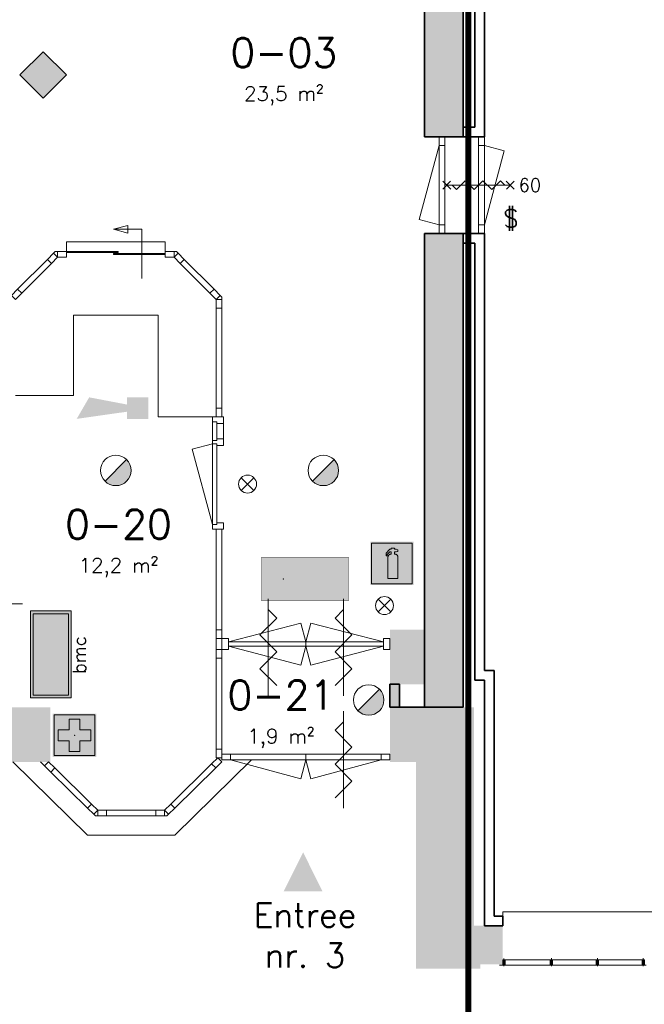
# Model space of a CAD drawing. Header units: millimetres. Extents: x -13022 to 1371524, y -38729 to 632593.
# Tile 243 of 256: x 507654 to 514119, y 577884 to 588071. Entities that reach past the tile are written whole.
import ezdxf
from ezdxf.enums import TextEntityAlignment as Align

# ---------------------------------------------------------------- set-up
doc = ezdxf.new("R2010")
doc.units = ezdxf.units.MM
doc.header["$LTSCALE"] = 35
doc.linetypes.add('AI9-LType1', pattern=[1.69333, 0.846665, -0.846665])
for name, color, linetype, lineweight in [('A LIJN 1', 1, 'Continuous', 20), ('A LIJN 2', 2, 'Continuous', 35), ('A LIJN 5', 5, 'Continuous', 13), ('A LIJN 9', 252, 'Continuous', 18), ('A OPMER', 10, 'Continuous', 50), ('Al65----_beveiliging-inst', 92, 'Continuous', 9), ('B95 tekst', 7, 'Continuous', 25), ('brandveiligheid voorzieningen', 10, 'Continuous', 9)]:
    doc.layers.add(name, color=color, linetype=linetype, lineweight=lineweight)
doc.styles.add('Algemeen', font='simplex.shx', dxfattribs={"height": 2.5})
doc.styles.add('Arial', font='simplex.shx')
doc.styles.get("Standard").update_dxf_attribs({"font": 'simplex.shx'})

# ---------------------------------------------------------------- blocks, each defined once
blk = doc.blocks.new('Nevenindicator')
at = {"layer": 'Al65----_beveiliging-inst', "color": 92, "ltscale": 0.7}
for p, q in [((159.19, -81.94), (161.37, -79.75)), ((159.19, -79.75), (161.37, -81.94))]:
    blk.add_line(p, q, dxfattribs=at)
blk.add_circle((160.28, -80.84), 1.55, dxfattribs=at)
blk = doc.blocks.new('Signaalgever (akoestisch)')
at = {"layer": 'Al65----_beveiliging-inst', "color": 10, "linetype": 'Continuous'}
for points in [[(3.71, 0), (3.71, 3.71), (0, 0), (0, 3.71)], [(10.23, 0), (12.38, 3.71), (3.71, 1.24), (3.71, 2.48)]]:
    blk.add_solid(points, dxfattribs=at)
blk = doc.blocks.new('Brandmelder')
at = {"layer": 'brandveiligheid voorzieningen'}
blk.add_hatch(color=256, dxfattribs=at).paths.add_polyline_path([(76.62, -89.8, 0.198912), (75.85, -87.94), (72.13, -91.66, 0.668179)])
blk.add_line((72.13, -91.66), (75.85, -87.94), dxfattribs=at)
blk.add_circle((73.99, -89.8), 2.63, dxfattribs=at)
blk = doc.blocks.new('Vluchtrichting rechtdoor of naar beneden')
at = {"layer": 'Al65----_beveiliging-inst', "linetype": 'Continuous', "true_color": 0xffffff}
h = blk.add_hatch(color=7, dxfattribs=at)
edge = h.paths.add_edge_path()
edge.add_arc((-2.1449, 5.962), 0.7575, 92.128042, 178.185477)
edge.add_arc((-2.1628, 5.9872), 0.7392, 180.090101, 191.562583)
edge.add_line((-2.887, 5.839), (-4.652, 5.839))
edge.add_line((-4.652, 5.839), (-5.698, 4.787))
edge.add_line((-5.698, 4.787), (-5.285, 4.372))
edge.add_line((-5.285, 4.372), (-4.41, 5.253))
edge.add_line((-4.41, 5.253), (-3.544, 5.253))
edge.add_line((-3.544, 5.253), (-5.527, 3.346))
edge.add_line((-5.527, 3.346), (-6.694, 3.346))
edge.add_line((-6.694, 3.346), (-6.694, 2.613))
edge.add_line((-6.694, 2.613), (-4.496, 2.613))
edge.add_line((-4.496, 2.613), (-4.136, 2.974))
edge.add_line((-4.136, 2.974), (-3.193, 2.026))
edge.add_line((-3.193, 2.026), (-3.193, 0.852))
edge.add_line((-3.193, 0.852), (-2.464, 0.852))
edge.add_line((-2.464, 0.852), (-2.464, 2.33))
edge.add_line((-2.464, 2.33), (-3.621, 3.493))
edge.add_line((-3.621, 3.493), (-3.192, 3.923))
edge.add_line((-3.192, 3.923), (-2.428, 3.154))
edge.add_line((-2.428, 3.154), (-2.033, 3.552))
edge.add_line((-2.033, 3.552), (-2.797, 4.321))
edge.add_line((-2.797, 4.321), (-2.317, 4.803))
edge.add_line((-2.317, 4.803), (-2.317, 5.267))
edge.add_line((-2.317, 5.267), (-2.173, 5.253))
edge.add_arc((-2.2013, 6.0112), 0.7587, 272.13837, 358.096609)
edge.add_arc((-2.2036, 5.9585), 0.7611, 2.072152, 87.692869)
for points in [[(1.1805, 2.889), (1.1805, 5.804), (0.5775, 5.804), (0.5775, 2.889), (-0.571, 2.889), (0.879, 1.421), (2.334, 2.889)], [(3.808, 1.106), (6.433, 1.106), (6.433, 6.344), (3.808, 6.344)]]:
    blk.add_hatch(color=7, dxfattribs=at).paths.add_polyline_path(points)
at = {"layer": 'Al65----_beveiliging-inst', "color": 7, "true_color": 0xffffff, "const_width": 0.05}
blk.add_lwpolyline([(-7.5, 0), (7.5, 0), (7.5, 7.5), (-7.5, 7.5)], close=True, dxfattribs=at)
at = {"layer": 'Al65----_beveiliging-inst', "color": 255}
blk.add_point((3.75, 3.75), dxfattribs=at)
at = {"layer": 'Al65----_beveiliging-inst', "color": 7, "true_color": 0xffffff}
blk.add_solid([(-7.5, 0), (7.5, 0), (-7.5, 7.5), (7.5, 7.5)], dxfattribs=at)
at = {"layer": 'Al65----_beveiliging-inst', "color": 92}
blk.add_solid([(-7.25, 0.25), (7.25, 0.25), (-7.25, 7.25), (7.25, 7.25)], dxfattribs=at)
blk = doc.blocks.new('EHBO verbanddoos')
at = {"layer": 'Al65----_beveiliging-inst', "ltscale": 0.2}
h = blk.add_hatch(color=92, dxfattribs=at)
h.dxf.hatch_style = 1
h.paths.add_polyline_path([(8.59, 7.19), (8.59, 0.19), (15.59, 0.19), (15.59, 7.19)])
h.paths.add_polyline_path([(11.15, 6.49), (13.02, 6.49), (13.02, 4.62), (14.89, 4.62), (14.89, 2.76), (13.02, 2.76), (13.02, 0.89), (11.15, 0.89), (11.15, 2.76), (9.29, 2.76), (9.29, 4.62), (11.15, 4.62)], flags=16)
at = {"layer": 'Al65----_beveiliging-inst', "color": 92, "ltscale": 0.2}
blk.add_lwpolyline([(8.59, 0.19), (8.59, 7.19), (15.59, 7.19), (15.59, 0.19), (8.59, 0.19)], dxfattribs=at)
blk.add_lwpolyline([(14.89, 4.62), (14.89, 2.76), (13.02, 2.76), (13.02, 0.89), (11.15, 0.89), (11.15, 2.76), (9.29, 2.76), (9.29, 4.62), (11.15, 4.62), (11.15, 6.49), (13.02, 6.49), (13.02, 4.62)], close=True, dxfattribs=at)
at = {"layer": 'Al65----_beveiliging-inst', "color": 255, "linetype": 'Continuous'}
blk.add_point((12.09, 3.69), dxfattribs=at)
at = {"layer": 'Al65----_beveiliging-inst', "color": 7, "true_color": 0xffffff}
blk.add_solid([(8.34, -0.06), (15.84, -0.06), (8.34, 7.44), (15.84, 7.44)], dxfattribs=at)
blk.add_solid([(8.34, -0.06), (15.84, -0.06), (8.34, 7.44), (15.84, 7.44)], dxfattribs=at)
blk = doc.blocks.new('Entree gebouw')
at = {"layer": 'brandveiligheid voorzieningen'}
blk.add_hatch(color=256, dxfattribs=at).paths.add_polyline_path([(71.25, -82.36), (77.98, -79), (71.25, -75.63)])
blk = doc.blocks.new('Panieksluiting')
at = {"layer": 'brandveiligheid voorzieningen', "lineweight": 0, "style": 'Algemeen'}
blk.add_text('$', height=3.09, dxfattribs=at).set_placement((158.43, -91.61))
blk = doc.blocks.new('Brandmeldcentrale')
at = {"layer": 'Al65----_beveiliging-inst', "true_color": 0x000000}
h = blk.add_hatch(color=18, dxfattribs=at)
h.paths.add_polyline_path([(-3.25, -2.53), (10.25, -2.53), (10.25, 3), (-3.25, 3)], flags=16)
h.paths.add_polyline_path([(-3.53, -2.81), (10.53, -2.81), (10.53, 3.28), (-3.53, 3.28)])
at = {"layer": 'Al65----_beveiliging-inst', "color": 7, "true_color": 0xffffff}
blk.add_lwpolyline([(-4, -3.28), (11, -3.28), (11, 3.75), (-4, 3.75)], close=True, dxfattribs=at)
at = {"layer": 'Al65----_beveiliging-inst', "color": 255}
blk.add_lwpolyline([(-3.53, -2.81), (10.53, -2.81), (10.53, 3.28), (-3.53, 3.28)], close=True, dxfattribs=at)
at = {"layer": 'Al65----_beveiliging-inst', "color": 7, "true_color": 0xffffff}
blk.add_solid([(-4, -3.28), (11, -3.28), (-4, 3.75), (11, 3.75)], dxfattribs=at)
at = {"layer": 'Al65----_beveiliging-inst', "color": 10}
blk.add_solid([(-3.53, -2.81), (10.53, -2.81), (10.53, 3.28)], dxfattribs=at)
at = {"layer": 'Al65----_beveiliging-inst', "color": 2, "style": 'Arial'}
blk.add_text('bmc', height=2.25, dxfattribs=at).set_placement((0.2, -5.79))
blk = doc.blocks.new('Handbrandblusser')
at = {"ltscale": 0.1}
h = blk.add_hatch(color=10, dxfattribs=at)
h.paths.add_polyline_path([(15.59, 7.19), (8.59, 7.19), (8.59, 0.19), (15.59, 0.19)])
h.paths.add_polyline_path([(11.41, 1.1), (13.13, 1.1), (13.13, 4.76), (13.13, 4.79), (13.12, 4.84), (13.11, 4.88), (13.09, 4.95), (13.06, 5), (13.03, 5.06), (12.99, 5.11), (12.95, 5.14), (12.92, 5.17), (12.85, 5.21), (12.8, 5.24), (12.76, 5.26), (12.7, 5.28), (12.64, 5.29), (12.6, 5.29), (12.54, 5.29), (12.54, 5.67), (12.81, 5.67), (13.08, 5.75), (13.08, 6.04), (12.82, 6.12), (12.54, 6.12), (12.54, 6.32), (11.94, 6.32), (11.94, 6.13), (11.75, 6.13), (11.72, 6.12), (11.68, 6.1), (11.64, 6.08), (11.59, 6.04), (11.53, 5.96), (11.44, 5.86), (11.31, 5.71), (11.15, 5.54), (11.13, 5.49), (11.11, 5.46), (11.1, 5.42), (11.09, 5.39), (11.09, 5.35), (11.08, 5.32), (11.08, 5.28), (11.08, 5.25), (11.07, 5.18), (11.07, 5.13), (11.07, 5.07), (11.07, 4.98), (11.24, 4.98), (11.26, 5.23), (11.71, 5.7), (11.94, 5.7), (11.94, 5.31), (11.92, 5.3), (11.89, 5.3), (11.85, 5.3), (11.81, 5.28), (11.76, 5.27), (11.72, 5.25), (11.69, 5.24), (11.66, 5.22), (11.63, 5.2), (11.6, 5.17), (11.58, 5.15), (11.56, 5.13), (11.53, 5.11), (11.51, 5.08), (11.5, 5.06), (11.49, 5.04), (11.47, 5.02), (11.46, 4.99), (11.45, 4.97), (11.44, 4.94), (11.43, 4.91), (11.42, 4.88), (11.41, 4.84), (11.41, 4.8), (11.41, 4.77)], flags=16)
at = {"layer": 'brandveiligheid voorzieningen', "ltscale": 0.1, "true_color": 0xffffff}
blk.add_hatch(color=7, dxfattribs=at).paths.add_polyline_path([(13.13, 4.76), (13.13, 4.79), (13.12, 4.84), (13.11, 4.88), (13.09, 4.95), (13.06, 5), (13.03, 5.06), (12.99, 5.11), (12.95, 5.14), (12.92, 5.17), (12.85, 5.21), (12.8, 5.24), (12.76, 5.26), (12.7, 5.28), (12.64, 5.29), (12.6, 5.29), (12.54, 5.29), (12.54, 5.67), (12.81, 5.67), (13.08, 5.75), (13.08, 6.04), (12.82, 6.12), (12.54, 6.12), (12.54, 6.32), (11.94, 6.32), (11.94, 6.13), (11.75, 6.13), (11.72, 6.12), (11.68, 6.1), (11.64, 6.08), (11.59, 6.04), (11.53, 5.96), (11.44, 5.86), (11.31, 5.71), (11.15, 5.54), (11.13, 5.49), (11.11, 5.46), (11.1, 5.42), (11.09, 5.39), (11.09, 5.35), (11.08, 5.32), (11.08, 5.28), (11.08, 5.25), (11.07, 5.18), (11.07, 5.13), (11.07, 5.07), (11.07, 4.98), (11.24, 4.98), (11.26, 5.23), (11.71, 5.7), (11.94, 5.7), (11.94, 5.31), (11.92, 5.3), (11.89, 5.3), (11.85, 5.3), (11.81, 5.28), (11.76, 5.27), (11.72, 5.25), (11.69, 5.24), (11.66, 5.22), (11.63, 5.2), (11.6, 5.17), (11.58, 5.15), (11.56, 5.13), (11.53, 5.11), (11.51, 5.08), (11.5, 5.06), (11.49, 5.04), (11.47, 5.02), (11.46, 4.99), (11.45, 4.97), (11.44, 4.94), (11.43, 4.91), (11.42, 4.88), (11.41, 4.84), (11.41, 4.8), (11.41, 4.77), (11.41, 1.1), (13.13, 1.1)])
at = {"color": 10, "lineweight": 5, "ltscale": 0.1}
blk.add_lwpolyline([(11.41, 1.1), (11.41, 4.77), (11.41, 4.8), (11.41, 4.84), (11.42, 4.88), (11.43, 4.91), (11.44, 4.94), (11.45, 4.97), (11.46, 4.99), (11.47, 5.02), (11.49, 5.04), (11.5, 5.06), (11.51, 5.08), (11.53, 5.11), (11.56, 5.13), (11.58, 5.15), (11.6, 5.17), (11.63, 5.2), (11.66, 5.22), (11.69, 5.24), (11.72, 5.25), (11.76, 5.27), (11.81, 5.28), (11.85, 5.3), (11.89, 5.3), (11.92, 5.3), (11.94, 5.31), (11.94, 5.7), (11.71, 5.7), (11.26, 5.23), (11.24, 4.98), (11.07, 4.98), (11.07, 5.07), (11.07, 5.13), (11.07, 5.18), (11.08, 5.25), (11.08, 5.28), (11.08, 5.32), (11.09, 5.35), (11.09, 5.39), (11.1, 5.42), (11.11, 5.46), (11.13, 5.49), (11.15, 5.54), (11.31, 5.71), (11.44, 5.86), (11.53, 5.96), (11.59, 6.04), (11.64, 6.08), (11.68, 6.1), (11.72, 6.12), (11.75, 6.13), (11.94, 6.13), (11.94, 6.32), (12.54, 6.32), (12.54, 6.12), (12.82, 6.12), (13.08, 6.04), (13.08, 5.75), (12.81, 5.67), (12.54, 5.67), (12.54, 5.29), (12.6, 5.29), (12.64, 5.29), (12.7, 5.28), (12.76, 5.26), (12.8, 5.24), (12.85, 5.21), (12.92, 5.17), (12.95, 5.14), (12.99, 5.11), (13.03, 5.06), (13.06, 5), (13.09, 4.95), (13.11, 4.88), (13.12, 4.84), (13.13, 4.79), (13.13, 4.76), (13.13, 1.1), (11.41, 1.1)], dxfattribs=at)
at = {"layer": 'Al65----_beveiliging-inst', "color": 7, "true_color": 0xffffff}
blk.add_solid([(8.34, -0.06), (15.84, -0.06), (8.34, 7.44), (15.84, 7.44)], dxfattribs=at)
at = {"layer": 'brandveiligheid voorzieningen', "color": 10, "ltscale": 0.1}
blk.add_lwpolyline([(8.59, 0.19), (15.59, 0.19), (15.59, 7.19), (8.59, 7.19)], close=True, dxfattribs=at)
blk = doc.blocks.new('Zelfsluitende deur')
at = {"layer": 'Al65----_beveiliging-inst', "color": 10}
blk.add_line((260.94, 40.27), (250, 40.27), dxfattribs=at)
blk.add_lwpolyline([(250.91, 40.27), (251.67, 39.51), (253.19, 41.03), (254.71, 39.51), (256.23, 41.03), (257.75, 39.51), (259.27, 41.03), (260.03, 40.27)], dxfattribs=at)
blk = doc.blocks.new('B65BW2')
at = {"layer": 'Al65----_beveiliging-inst', "color": 10}
blk.add_line((0, -521), (0, 521), dxfattribs=at)
for points in [[(-65, 454), (66, 585)], [(64, 457), (-63, 583)], [(-65, -588), (66, -457)], [(64, -586), (-63, -459)]]:
    blk.add_lwpolyline(points, dxfattribs=at)
at = {"layer": 'Al65----_beveiliging-inst', "color": 1}
blk.add_attdef('BRANDWERENDHEID', text='', height=144, dxfattribs=at).set_placement((-135, 452), align=Align.RIGHT)

msp = doc.modelspace()

# ---------------------------------------------------------------- hatches: boundary and pattern name
at = {"layer": 'A LIJN 2'}
msp.add_hatch(color=256, dxfattribs=at).paths.add_polyline_path([(511755.255, 578252.791), (512420.256, 578252.791), (512420.256, 578297.791), (512653.258, 578297.791), (512653.258, 578697.791), (512355.254, 578697.791), (512355.254, 580957.662), (512255.255, 580957.662), (512255.255, 580957.662), (511755.255, 580957.662), (511755.255, 580957.662), (511755.255, 580957.662), (511755.255, 581007.793), (511755.255, 581007.793), (511755.255, 580957.662), (511905.253, 580957.662), (511905.253, 580392.79), (511755.255, 580392.79)])
at = {"layer": 'A LIJN 9', "ltscale": 0.1}
h = msp.add_hatch(color=256, dxfattribs=at)
h.dxf.hatch_style = 1
h.paths.add_polyline_path([(509754.485, 607112.087), (497246.065, 605976.326), (497246.065, 605875.917), (497116.064, 605864.113), (497116.064, 605478.769), (497216.065, 605478.769), (497216.065, 605772.781), (497346.065, 605784.584), (497346.065, 605884.995), (509654.485, 607002.596), (509654.485, 593713.791), (505502.065, 593713.791), (505502.065, 593413.791), (505904.485, 593413.791), (505904.485, 592063.79), (505602.065, 592063.79), (505602.065, 592143.79), (505502.065, 592143.79), (505502.065, 592063.79), (505502.065, 591963.789), (506004.485, 591963.789), (506004.485, 592063.79), (506004.485, 593413.791), (509654.485, 593413.791), (509654.485, 592063.79), (506914.485, 592063.79), (506914.485, 591963.789), (509654.485, 591963.789), (509654.485, 589557.791), (509654.485, 589157.792), (511845.255, 589157.792), (511845.255, 586858.791), (512245.255, 586858.791), (512245.255, 589157.792), (536525.484, 589157.792), (539241.485, 589157.792), (547902.341, 589157.792), (547902.341, 589557.791), (539841.485, 589557.791), (539841.485, 589617.792), (539241.485, 589617.792), (539241.485, 589557.791), (539241.485, 589457.792), (536525.484, 589457.792), (536525.484, 589557.791), (533029.485, 589557.791), (533029.485, 590152.79), (532929.485, 590152.79), (532929.485, 589557.791), (509934.486, 589557.791), (509934.486, 600767.784), (510034.484, 600767.784), (510034.484, 601182.785), (509934.486, 601182.785), (509934.486, 606267.778), (510034.485, 606267.775), (510034.501, 606682.776), (509934.486, 606682.779), (509934.486, 607208.836), (509834.486, 607199.755), (509834.486, 589557.791), (509754.485, 589557.791)])
h = msp.add_hatch(color=256, dxfattribs=at)
h.dxf.hatch_style = 1
h.paths.add_polyline_path([(507897.445, 587739.92), (507657.03, 587499.506), (507897.447, 587259.088), (508137.861, 587499.505)])
h = msp.add_hatch(color=256, dxfattribs=at)
h.dxf.hatch_style = 1
h.paths.add_polyline_path([(512245.255, 585858.791), (511845.255, 585858.791), (511845.255, 580957.664), (512245.255, 580957.662)])
h = msp.add_hatch(color=256, dxfattribs=at)
h.dxf.hatch_style = 1
h.paths.add_polyline_path([(511585.255, 581194.915), (511485.255, 581194.915), (511485.255, 580957.666), (511585.255, 580957.666)])

# ---------------------------------------------------------------- linework, layer by layer
at = {"layer": 'A LIJN 1', "linetype": 'Continuous'}
for p, q in [((509087.255, 585012.791), (508211.555, 585012.791)), ((508211.555, 585012.791), (508211.555, 584182.665)), ((509087.255, 583960.791), (509087.255, 585012.791)), ((508211.555, 584182.665), (507611.552, 584182.665)), ((509648.255, 583960.791), (509087.255, 583960.791))]:
    msp.add_line(p, q, dxfattribs=at)
at = {"layer": 'A LIJN 1', "color": 1, "linetype": 'Continuous'}
for p, q in [((510226.755, 582078.745), (510226.755, 581075.037)), ((511005.755, 582078.745), (511005.755, 581075.037)), ((510314.218, 581880.956), (510226.755, 581968.446)), ((510918.291, 581880.956), (511005.755, 581968.446)), ((510139.291, 581706.045), (510314.218, 581880.956)), ((511093.218, 581706.045), (510918.291, 581880.956)), ((510314.218, 581531.114), (510139.291, 581706.045)), ((510918.291, 581531.114), (511093.218, 581706.045)), ((510314.218, 581531.114), (510139.291, 581356.184)), ((510918.291, 581531.114), (511093.218, 581356.184)), ((510314.218, 581181.253), (510139.291, 581356.184)), ((510918.291, 581181.253), (511093.218, 581356.184)), ((511005.755, 580917.245), (511005.755, 579913.537)), ((510918.291, 580719.456), (511005.755, 580806.946)), ((511093.218, 580544.545), (510918.291, 580719.456)), ((510918.291, 580369.614), (511093.218, 580544.545)), ((510918.291, 580369.614), (511093.218, 580194.684)), ((510918.291, 580019.753), (511093.218, 580194.684))]:
    msp.add_line(p, q, dxfattribs=at)
at = {"layer": 'A LIJN 2'}
for p, q in [((511845.255, 586858.791), (511845.255, 589157.792)), ((512245.255, 586858.791), (512245.255, 589157.792)), ((512363.255, 588861.791), (512363.255, 586958.791)), ((512463.255, 588761.791), (512463.255, 586858.791)), ((507657.03, 587499.506), (507897.445, 587739.92)), ((507897.445, 587739.92), (508137.861, 587499.505)), ((507897.447, 587259.088), (507657.032, 587499.505)), ((508137.861, 587499.505), (507897.447, 587259.088)), ((512363.255, 586958.791), (512245.255, 586958.791)), ((511845.255, 586858.791), (512245.255, 586858.791)), ((512463.255, 586858.791), (512245.255, 586858.791)), ((511845.255, 580957.662), (511845.255, 585858.791)), ((511845.255, 585858.791), (512245.255, 585858.791)), ((512463.255, 585858.791), (512245.255, 585858.791)), ((512245.255, 580957.662), (512245.255, 585858.791)), ((512463.255, 581338.791), (512463.255, 585858.791)), ((512363.255, 585758.791), (512245.255, 585758.791)), ((512363.255, 581238.792), (512363.255, 585758.791)), ((512563.255, 581338.791), (512463.255, 581338.791)), ((512563.255, 578797.791), (512563.255, 581338.791)), ((511485.255, 581194.915), (511485.255, 580957.666)), ((511585.255, 581194.915), (511585.255, 580957.666)), ((512463.255, 581238.792), (512363.255, 581238.792)), ((512463.255, 578697.791), (512463.255, 581238.792)), ((511845.255, 580957.662), (512245.255, 580957.662)), ((512653.258, 578797.791), (512563.255, 578797.791)), ((512653.258, 578697.791), (512653.258, 578797.791))]:
    msp.add_line(p, q, dxfattribs=at)
at = {"layer": 'A LIJN 2', "ltscale": 0.1}
for p, q in [((511485.255, 581194.915), (511585.255, 581194.915)), ((511485.255, 580957.666), (512245.255, 580957.662)), ((512463.255, 578697.791), (512653.258, 578697.791))]:
    msp.add_line(p, q, dxfattribs=at)
at = {"layer": 'A LIJN 2'}
for points in [[(511905.252, 581194.915, -15000.001), (511485.254, 581194.915, -15000.001), (511905.252, 581759.784, -15000.001), (511485.254, 581759.791, -15000.001)], [(507971.549, 580392.79, -15000.001), (507551.55, 580392.79, -15000.001), (507971.549, 580957.659, -15000.001), (507551.55, 580957.667, -15000.001)], [(511905.252, 580392.79, -15000.001), (511485.254, 580392.79, -15000.001), (511905.252, 580957.659, -15000.001), (511485.254, 580957.667, -15000.001)]]:
    msp.add_trace(points, dxfattribs=at)
at = {"layer": 'A LIJN 5', "linetype": 'Continuous'}
for p, q in [((511995.255, 586768.791), (511790.255, 586003.722)), ((511995.255, 586768.791), (511995.255, 585948.791)), ((512055.255, 585948.791), (512055.255, 586768.791)), ((512403.255, 586768.791), (512403.255, 585948.791)), ((512463.255, 585948.791), (512463.255, 586768.791)), ((512668.254, 586713.86), (512463.255, 586768.791)), ((512463.255, 585948.791), (512668.254, 586713.86)), ((511790.255, 586003.722), (511995.255, 585948.791)), ((508624.403, 585902.791), (508774.403, 585942.984)), ((508917.937, 585902.791), (508624.403, 585902.791)), ((508774.403, 585862.598), (508624.404, 585902.791)), ((508774.403, 585942.984), (508774.403, 585862.598)), ((508917.937, 585392.79), (508917.937, 585902.791)), ((508137.336, 585672.794), (508137.336, 585772.791)), ((508137.336, 585772.791), (509161.471, 585772.791)), ((509161.471, 585772.791), (509161.471, 585672.794)), ((508022.485, 585672.794), (508004.91, 585655.219)), ((508047.335, 585672.793), (508022.485, 585672.794)), ((508137.335, 585662.791), (508674.403, 585662.791)), ((508137.336, 585672.792), (508674.403, 585672.792)), ((508624.403, 585642.79), (508624.403, 585652.791)), ((508624.403, 585652.791), (509161.471, 585652.791)), ((508674.403, 585662.791), (508674.403, 585672.792)), ((509251.471, 585672.793), (509276.321, 585672.794)), ((509276.321, 585672.794), (509293.896, 585655.219)), ((507632.766, 585283.074), (507941.271, 585591.579)), ((507983.696, 585549.153), (507675.191, 585240.648)), ((509161.471, 585642.79), (508624.403, 585642.79)), ((509315.11, 585549.153), (509623.615, 585240.648)), ((509666.04, 585283.074), (509357.535, 585591.579)), ((509747.255, 585201.859), (509729.68, 585219.434)), ((509747.255, 585177.009), (509747.255, 585201.859)), ((509687.255, 584050.791), (509687.255, 585087.009)), ((509747.255, 584050.791), (509747.255, 585087.009)), ((509648.255, 583910.791), (509648.255, 583716.791)), ((509693.255, 583893.791), (509693.255, 583733.791)), ((509762.255, 583893.791), (509762.255, 583733.791)), ((509648.255, 583683.791), (509439.753, 583627.924)), ((509439.753, 583627.924), (509648.254, 582849.788)), ((509648.255, 583683.791), (509648.255, 582849.791)), ((509693.255, 582866.791), (509693.255, 583666.791)), ((509687.255, 581758.791), (509687.255, 582799.791)), ((509747.255, 581758.791), (509747.255, 582799.791)), ((507682.344, 582027.668), (507506.358, 582027.668)), ((509814.27, 581634.287), (510564.073, 581829.037)), ((510564.073, 581829.037), (510616.255, 581634.292)), ((510616.255, 581634.292), (510668.438, 581829.041)), ((510668.438, 581829.041), (511418.254, 581634.291)), ((509687.255, 581554.787), (509687.255, 581668.791)), ((509814.27, 581634.291), (511418.24, 581634.291)), ((509814.27, 581589.291), (510564.073, 581394.541)), ((511418.24, 581589.287), (509814.27, 581589.287)), ((510564.073, 581394.541), (510616.255, 581589.286)), ((510616.255, 581589.287), (510616.255, 581634.291)), ((510616.255, 581589.286), (510668.438, 581394.537)), ((510668.438, 581394.537), (511418.254, 581589.287)), ((509687.255, 580525.59), (509687.255, 581464.791)), ((509747.255, 580525.59), (509747.255, 581464.791)), ((509837.255, 580472.791), (511395.255, 580472.791)), ((510616.255, 580412.787), (510616.255, 580472.791)), ((507582.88, 580392.79), (508356.438, 579632.791)), ((507868.255, 580392.79), (507911.82, 580349.989)), ((509216.913, 579955.865), (509641.005, 580372.517)), ((509259.073, 579632.791), (510052.977, 580412.787)), ((509837.255, 580412.791), (510564.073, 580218.041)), ((511395.255, 580412.787), (509837.255, 580412.787)), ((510564.073, 580218.041), (510616.255, 580412.787)), ((510616.255, 580412.787), (510668.438, 580218.037)), ((510668.438, 580218.037), (511395.269, 580412.787)), ((507976.02, 580286.915), (508356.547, 579913.064)), ((508018.07, 580329.716), (508398.597, 579955.864)), ((509258.962, 579913.065), (509683.054, 580329.716)), ((508420.748, 579849.991), (508438.255, 579832.791)), ((508552.797, 579892.791), (509062.713, 579892.791)), ((509177.255, 579832.791), (509194.762, 579849.991)), ((508438.255, 579832.791), (508462.797, 579832.791)), ((508552.797, 579832.791), (509062.713, 579832.791)), ((509152.713, 579832.791), (509177.255, 579832.791)), ((508356.438, 579632.791), (509259.073, 579632.791)), ((514612.258, 578842.791), (512653.258, 578842.791)), ((512653.258, 578697.791), (512653.258, 578842.791)), ((512665.259, 578359.677), (512665.259, 578277.335)), ((512677.26, 578342.791), (513145.255, 578342.791)), ((513157.256, 578280.365), (513157.256, 578362.235)), ((513169.257, 578342.791), (513620.757, 578342.791)), ((513632.758, 578280.365), (513632.758, 578362.235)), ((513644.759, 578342.791), (514096.259, 578342.791)), ((514108.26, 578280.365), (514108.26, 578362.235)), ((512710.257, 578287.791), (513127.257, 578287.791)), ((513602.759, 578287.791), (513187.254, 578287.791)), ((514078.253, 578287.791), (513662.756, 578287.791))]:
    msp.add_line(p, q, dxfattribs=at)
for points in [[(511995.255, 586768.791), (512055.255, 586768.791), (512055.255, 586858.791), (511995.255, 586858.791)], [(512463.255, 586858.791), (512403.255, 586858.791), (512403.255, 586768.791), (512463.255, 586768.791)], [(511995.255, 585858.791), (512055.255, 585858.791), (512055.255, 585948.791), (511995.255, 585948.791)], [(512463.255, 585948.791), (512403.255, 585948.791), (512403.255, 585858.791), (512463.255, 585858.791)], [(508004.91, 585655.219), (508047.336, 585612.793), (507983.696, 585549.154), (507941.27, 585591.579)], [(508137.335, 585612.793), (508047.335, 585612.793), (508047.335, 585672.793), (508137.335, 585672.794)], [(509161.471, 585612.793), (509161.47, 585672.794), (509251.471, 585672.793), (509251.471, 585612.793)], [(509293.896, 585655.219), (509357.535, 585591.579), (509315.11, 585549.154), (509251.47, 585612.793)], [(507569.126, 585219.434), (507632.766, 585283.074), (507675.191, 585240.648), (507611.552, 585177.009)], [(509729.68, 585219.434), (509687.254, 585177.009), (509623.615, 585240.648), (509666.04, 585283.074)], [(509687.254, 585087.009), (509687.254, 585177.009), (509747.255, 585177.009), (509747.255, 585087.009)], [(509747.255, 583960.791), (509687.255, 583960.791), (509687.255, 584050.791), (509747.255, 584050.791)], [(509687.255, 580435.591), (509747.255, 580435.591), (509747.255, 580525.591), (509687.255, 580525.591)]]:
    msp.add_3dface(points, dxfattribs=at)
for points, invisible_edges in [([(509762.255, 583960.791), (509693.255, 583910.791), (509648.255, 583960.791)], 3), ([(509648.255, 583910.791), (509648.255, 583960.791), (509693.255, 583910.791)], 2), ([(509762.255, 583960.791), (509762.255, 583893.791), (509693.255, 583910.791)], 14), ([(509693.255, 583893.791), (509693.255, 583910.791), (509762.255, 583893.791)], 2), ([(509693.255, 583716.791), (509693.255, 583683.791), (509648.255, 583716.791)], 3), ([(509648.255, 583716.791), (509693.255, 583683.791), (509648.255, 583683.791)], 1), ([(509762.255, 583733.791), (509762.255, 583666.791), (509693.255, 583683.791)], 14), ([(509762.255, 583733.791), (509693.255, 583716.791), (509693.255, 583733.791)], 1), ([(509693.255, 583666.791), (509693.255, 583683.791), (509762.255, 583666.791)], 2), ([(509648.255, 582799.791), (509693.255, 582849.791), (509762.255, 582799.791)], 3), ([(509648.255, 582799.791), (509648.255, 582849.791), (509693.255, 582849.791)], 12), ([(509693.255, 582849.791), (509693.255, 582866.791), (509762.255, 582866.791)], 12), ([(509762.255, 582799.791), (509693.255, 582849.791), (509762.255, 582866.791)], 3)]:
    msp.add_3dface(points, dxfattribs=dict(at, invisible_edges=invisible_edges))
at = {"layer": 'Al65----_beveiliging-inst', "color": 92, "linetype": 'AI9-LType1', "lineweight": 0, "ltscale": 0.1, "const_width": 60, "flags": 128}
msp.add_lwpolyline([(508517.564, 608384.064), (510024.879, 607135.184), (510024.879, 589641.186), (512297.745, 589641.186), (512297.745, 576577.76)], dxfattribs=at)

# ---------------------------------------------------------------- block references
at = {"ltscale": 0.1, "xscale": 60, "yscale": 60, "zscale": 60}
for name, p in [('Zelfsluitende deur', (497074.922, 583942.805)), ('Handbrandblusser', (510781.399, 582224.503)), ('EHBO verbanddoos', (507496.258, 580446.181, -88999.999))]:
    msp.add_blockref(name, p, dxfattribs=at)
at = {"ltscale": 0.1, "xscale": 60, "yscale": 60, "zscale": 60, "rotation": 180}
msp.add_blockref('Signaalgever (akoestisch)', (508987.255, 584164.095), dxfattribs=at)
at = {"layer": 'A OPMER', "ltscale": 0.1, "xscale": 60, "yscale": 60, "zscale": 60, "rotation": 180}
msp.add_blockref('Vluchtrichting rechtdoor of naar beneden', (510606.829, 582509.142), dxfattribs=at)
at = {"layer": 'Al65----_beveiliging-inst', "ltscale": 0.7}
ref = msp.add_blockref('B65BW2', (512402.155, 586358.791), dxfattribs=dict(at, xscale=0.6300000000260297, yscale=0.6300000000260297, zscale=0.6300000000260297, rotation=90))
ref.add_attrib('BRANDWERENDHEID', '60', dxfattribs={"color": 2, "height": 135, "style": 'Algemeen'}).set_placement((513050.13, 586291.891), align=Align.RIGHT)
at = {"layer": 'Al65----_beveiliging-inst', "xscale": 60, "yscale": 60, "zscale": 60}
for name, p in [('Panieksluiting', (503152.714, 591419.876)), ('Brandmelder', (504210.089, 588796.126)), ('Brandmelder', (506356.94, 588796.126)), ('Nevenindicator', (500395.559, 588117.331)), ('Nevenindicator', (501812.89, 586860.325)), ('Brandmelder', (506827.046, 586420.909))]:
    msp.add_blockref(name, p, dxfattribs=at)
at = {"layer": 'Al65----_beveiliging-inst', "xscale": 60, "yscale": 60, "zscale": 60, "rotation": 90}
for name, p in [('Brandmeldcentrale', (507990.921, 581293.566)), ('Entree gebouw', (505847.553, 574777.514))]:
    msp.add_blockref(name, p, dxfattribs=at)

# ---------------------------------------------------------------- texts
at = {"layer": 'B95 tekst', "width": 4383.91272, "attachment_point": 2, "style": 'Algemeen'}
for s, insert, char_height in [('\\pt3600;0-03\\P\\ptz;{\\H0.5x;23,5 m²}', (510387.921, 587881.036), 300), ('\\pt3600;0-20\\P\\ptz;{\\H0.5x;12,2 m²}', (508676.464, 583000.341), 300), ('\\pt3600;0-21\\P\\ptz;{\\H0.5x;1,9 m²}', (510357.961, 581234.035), 300), ('Entree\\Pnr. 3', (510607.734, 578932.313), 250)]:
    msp.add_mtext(s, dxfattribs=dict(at, insert=insert, char_height=char_height))

# ---------------------------------------------------------------- meshes
at = {"layer": 'A LIJN 5', "linetype": 'Continuous'}
mesh = msp.add_polyface(dxfattribs=at)
corners = [(509687.255, 581758.791), (509747.255, 581758.791), (509747.255, 581668.791), (509687.255, 581668.791)]
mesh.append_faces([[corners[k] for k in face] for face in [(0, 1, 2, 3)]])
mesh = msp.add_polyface(dxfattribs=at)
corners = [(509747.255, 581554.787), (509814.27, 581554.787), (509814.27, 581668.791), (509747.255, 581668.791)]
mesh.append_faces([[corners[k] for k in face] for face in [(0, 1, 2, 3)]])
mesh = msp.add_polyface(dxfattribs=at)
corners = [(511418.24, 581554.787), (511485.255, 581554.787), (511485.255, 581668.791), (511418.24, 581668.791)]
mesh.append_faces([[corners[k] for k in face] for face in [(0, 1, 2, 3)]])
mesh = msp.add_polyface(dxfattribs=at)
corners = [(509747.255, 581554.787), (509687.255, 581554.787), (509687.255, 581464.791), (509747.255, 581464.791)]
mesh.append_faces([[corners[k] for k in face] for face in [(0, 1, 2, 3)]])
mesh = msp.add_polyface(dxfattribs=at)
corners = [(509747.255, 580412.787), (509837.255, 580412.787), (509837.255, 580472.791), (509747.255, 580472.791)]
mesh.append_faces([[corners[k] for k in face] for face in [(0, 1, 2, 3)]])
mesh = msp.add_polyface(dxfattribs=at)
corners = [(511395.255, 580412.787), (511485.255, 580412.787), (511485.255, 580472.791), (511395.255, 580472.791)]
mesh.append_faces([[corners[k] for k in face] for face in [(0, 1, 2, 3)]])
mesh = msp.add_polyface(dxfattribs=at)
corners = [(507911.82, 580349.989), (507953.87, 580392.79), (508018.07, 580329.716), (507976.02, 580286.915)]
mesh.append_faces([[corners[k] for k in face] for face in [(0, 1, 2, 3)]])
mesh = msp.add_polyface(dxfattribs=at)
corners = [(509641.005, 580372.517), (509705.205, 580435.591), (509747.255, 580392.79), (509683.054, 580329.716)]
mesh.append_faces([[corners[k] for k in face] for face in [(0, 1, 2, 3)]])
mesh = msp.add_polyface(dxfattribs=at)
corners = [(508356.548, 579913.064), (508398.597, 579955.864), (508462.797, 579892.791), (508420.748, 579849.991)]
mesh.append_faces([[corners[k] for k in face] for face in [(0, 1, 2, 3)]])
mesh = msp.add_polyface(dxfattribs=at)
corners = [(509152.713, 579892.791), (509216.913, 579955.865), (509258.962, 579913.065), (509194.762, 579849.991)]
mesh.append_faces([[corners[k] for k in face] for face in [(0, 1, 2, 3)]])
mesh = msp.add_polyface(dxfattribs=at)
corners = [(508462.797, 579832.791), (508552.797, 579832.791), (508552.797, 579892.791), (508462.797, 579892.791)]
mesh.append_faces([[corners[k] for k in face] for face in [(0, 1, 2, 3)]])
mesh = msp.add_polyface(dxfattribs=at)
corners = [(509062.713, 579832.791), (509152.713, 579832.791), (509152.713, 579892.791), (509062.713, 579892.791)]
mesh.append_faces([[corners[k] for k in face] for face in [(0, 1, 2, 3)]])
mesh = msp.add_polyface(dxfattribs=at)
corners = [(512653.258, 578290.791), (512656.256, 578339.791), (512653.258, 578342.791), (512674.254, 578339.791), (512674.254, 578290.791), (512677.26, 578290.791), (512677.26, 578342.791), (512656.256, 578290.791), (512620.261, 578287.791), (512710.257, 578287.791), (512710.257, 578290.791), (512620.261, 578290.791)]
mesh.append_faces([[corners[k] for k in face] for face in [(0, 1, 2), (3, 2, 1)]], dxfattribs={"vtx0": -1, "vtx1": -1})
mesh.append_faces([[corners[k] for k in face] for face in [(8, 7, 0), (9, 5, 4)]], dxfattribs={"vtx0": -1, "vtx1": -1, "vtx2": -1})
mesh.append_faces([[corners[k] for k in face] for face in [(3, 5, 6), (8, 4, 7), (3, 6, 2)]], dxfattribs={"vtx0": -1, "vtx2": -1})
mesh.append_faces([[corners[k] for k in face] for face in [(10, 5, 9)]], dxfattribs={"vtx1": -1})
mesh.append_faces([[corners[k] for k in face] for face in [(3, 4, 5), (7, 1, 0), (8, 9, 4)]], dxfattribs={"vtx1": -1, "vtx2": -1})
mesh.append_faces([[corners[k] for k in face] for face in [(0, 11, 8)]], dxfattribs={"vtx2": -1})
mesh = msp.add_polyface(dxfattribs=at)
corners = [(512656.256, 578290.791), (512674.254, 578290.791), (512674.254, 578339.791), (512656.256, 578339.791)]
mesh.append_faces([[corners[k] for k in face] for face in [(0, 1, 2, 3)]])
mesh = msp.add_polyface(dxfattribs=at)
corners = [(513148.261, 578339.791), (513169.257, 578342.791), (513145.255, 578342.791), (513169.257, 578290.791), (513166.258, 578339.791), (513145.255, 578290.791), (513148.261, 578290.791), (513187.254, 578287.791), (513166.258, 578290.791), (513127.257, 578287.791), (513127.257, 578290.791), (513187.254, 578290.791)]
mesh.append_faces([[corners[k] for k in face] for face in [(9, 5, 10)]], dxfattribs={"vtx0": -1})
mesh.append_faces([[corners[k] for k in face] for face in [(0, 5, 6)]], dxfattribs={"vtx0": -1, "vtx1": -1})
mesh.append_faces([[corners[k] for k in face] for face in [(7, 3, 8), (9, 6, 5)]], dxfattribs={"vtx0": -1, "vtx1": -1, "vtx2": -1})
mesh.append_faces([[corners[k] for k in face] for face in [(0, 1, 2), (7, 8, 6), (0, 2, 5), (3, 4, 8)]], dxfattribs={"vtx0": -1, "vtx2": -1})
mesh.append_faces([[corners[k] for k in face] for face in [(3, 1, 4), (0, 4, 1), (9, 7, 6)]], dxfattribs={"vtx1": -1, "vtx2": -1})
mesh.append_faces([[corners[k] for k in face] for face in [(7, 11, 3)]], dxfattribs={"vtx2": -1})
mesh = msp.add_polyface(dxfattribs=at)
corners = [(513148.261, 578290.791), (513166.258, 578290.791), (513166.258, 578339.791), (513148.261, 578339.791)]
mesh.append_faces([[corners[k] for k in face] for face in [(0, 1, 2, 3)]])
mesh = msp.add_polyface(dxfattribs=at)
corners = [(513623.755, 578290.791), (513602.759, 578287.791), (513641.76, 578290.791), (513644.759, 578342.791), (513620.757, 578342.791), (513623.755, 578339.791), (513641.76, 578339.791), (513644.759, 578290.791), (513620.757, 578290.791), (513602.759, 578290.791), (513662.756, 578287.791), (513662.756, 578290.791)]
mesh.append_faces([[corners[k] for k in face] for face in [(0, 1, 2), (10, 2, 1), (6, 3, 5)]], dxfattribs={"vtx0": -1, "vtx1": -1})
mesh.append_faces([[corners[k] for k in face] for face in [(8, 1, 0), (10, 7, 2)]], dxfattribs={"vtx0": -1, "vtx1": -1, "vtx2": -1})
mesh.append_faces([[corners[k] for k in face] for face in [(6, 7, 3), (8, 0, 5)]], dxfattribs={"vtx0": -1, "vtx2": -1})
mesh.append_faces([[corners[k] for k in face] for face in [(3, 4, 5), (6, 2, 7), (4, 8, 5)]], dxfattribs={"vtx1": -1, "vtx2": -1})
mesh.append_faces([[corners[k] for k in face] for face in [(8, 9, 1), (10, 11, 7)]], dxfattribs={"vtx2": -1})
mesh = msp.add_polyface(dxfattribs=at)
corners = [(513623.755, 578290.791), (513641.76, 578290.791), (513641.76, 578339.791), (513623.755, 578339.791)]
mesh.append_faces([[corners[k] for k in face] for face in [(0, 1, 2, 3)]])
mesh = msp.add_polyface(dxfattribs=at)
corners = [(514120.261, 578290.791), (514117.255, 578339.791), (514117.255, 578290.791), (514138.258, 578287.791), (514099.257, 578290.791), (514078.253, 578287.791), (514096.259, 578290.791), (514120.261, 578342.791), (514096.259, 578342.791), (514099.257, 578339.791), (514078.253, 578290.791), (514138.258, 578290.791)]
mesh.append_faces([[corners[k] for k in face] for face in [(5, 6, 10)]], dxfattribs={"vtx0": -1})
mesh.append_faces([[corners[k] for k in face] for face in [(1, 8, 9)]], dxfattribs={"vtx0": -1, "vtx1": -1})
mesh.append_faces([[corners[k] for k in face] for face in [(5, 4, 6), (0, 2, 3)]], dxfattribs={"vtx0": -1, "vtx1": -1, "vtx2": -1})
mesh.append_faces([[corners[k] for k in face] for face in [(0, 1, 2), (3, 2, 4), (6, 4, 9)]], dxfattribs={"vtx0": -1, "vtx2": -1})
mesh.append_faces([[corners[k] for k in face] for face in [(11, 0, 3)]], dxfattribs={"vtx1": -1})
mesh.append_faces([[corners[k] for k in face] for face in [(5, 3, 4), (7, 8, 1), (8, 6, 9), (0, 7, 1)]], dxfattribs={"vtx1": -1, "vtx2": -1})
mesh = msp.add_polyface(dxfattribs=at)
corners = [(514099.257, 578290.791), (514117.255, 578290.791), (514117.255, 578339.791), (514099.257, 578339.791)]
mesh.append_faces([[corners[k] for k in face] for face in [(0, 1, 2, 3)]])

doc.saveas('drawing.dxf')
